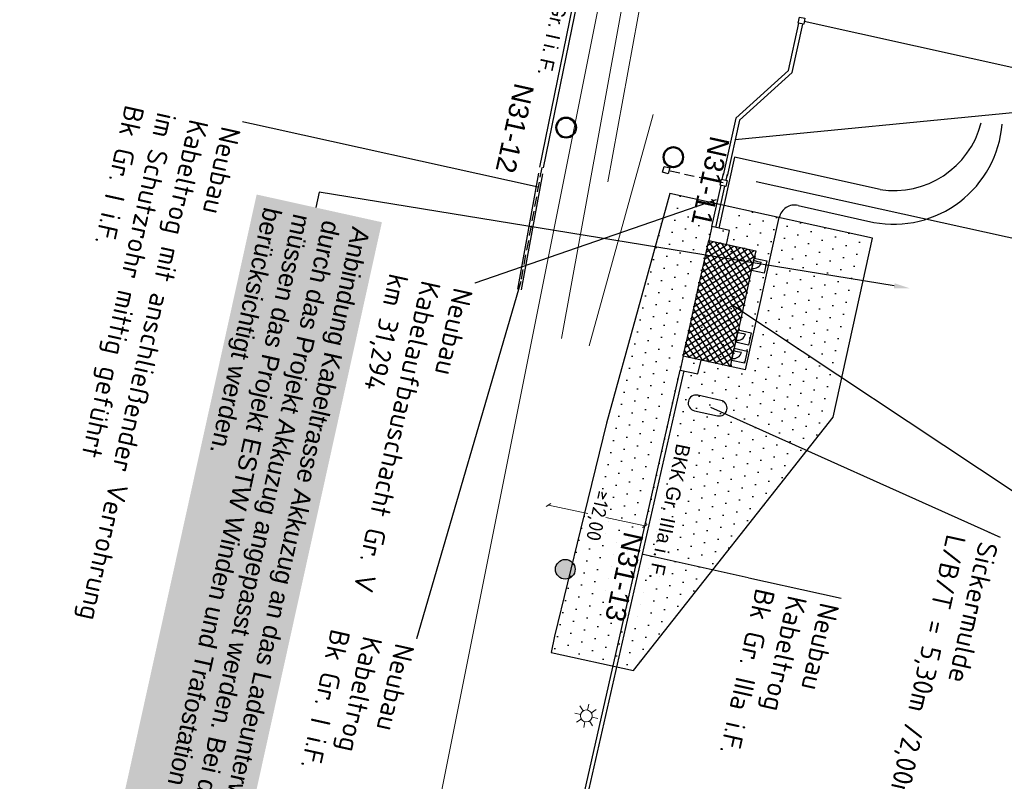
# Model space of a CAD drawing. Header units: metres. Extents: x 3425266 to 3446567, y 5432533 to 5452217.
# Tile 40 of 82: x 3435866 to 3435990, y 5439874 to 5439971. Entities that reach past the tile are written whole.
import ezdxf
from ezdxf import colors
from ezdxf.entities.mleader import LeaderData, LeaderLine
from ezdxf.math import Vec2, Vec3

# ---------------------------------------------------------------- set-up
doc = ezdxf.new("R2010")
doc.units = ezdxf.units.M
doc.header["$MEASUREMENT"] = 0
doc.linetypes.add('DASHED', pattern=[0.75, 0.5, -0.25])
doc.layers.get('0').update_dxf_attribs({"true_color": 0x939393})
for name, color, linetype, lineweight in [('MC-AL_Neubau_Planung-ESTW-Landau-Kabel_ausgeschaltet_TXT', 50, 'Continuous', 25), ('MC-AL_Neubau_Planung-ESTW-Landau-Kabel_LIN', 10, 'Continuous', 25), ('MC-AL_Neubau_Planung-ESTW-Landau-Kabel_TXT', 10, 'Continuous', 25), ('MC-AL_Neubau_Planung-ESTW-Landau-OLA-Planung_LIN', 84, 'Continuous', 25), ('MC-AL_Neubau_Planung-ESTW-Landau-OLA-Planung_TXT', 84, 'Continuous', 25), ('MC_P_Beschriftung_Kabeltrog_TXT', 10, 'Continuous', 25), ('N_BE-Flächen', 10, 'Continuous', 25), ('N_ESTW', 10, 'Continuous', 25), ('N_ESTW_Text', 10, 'Continuous', 18), ('N_KTB', 10, 'Continuous', 25), ('N_KTB Verrohrung', 10, 'DASHED', 25), ('N_KTB_Text', 10, 'Continuous', 18), ('R_Beleuchtung', 40, 'Continuous', 18), ('R_Draht', 40, 'Continuous', 18), ('R_KTB', 40, 'Continuous', 18)]:
    doc.layers.add(name, color=color, linetype=linetype, lineweight=lineweight)
doc.styles.add('Isocpeur', font='isocpeur.ttf')
doc.styles.add('K_ISOCP', font='k_isocp.shx')
doc.styles.get("Standard").update_dxf_attribs({"font": 'arial.ttf'})
doc.dimstyles.get("Standard").update_dxf_attribs({"dimtxt": 0.18, "dimasz": 0.18, "dimexe": 0.18, "dimexo": 0.0625, "dimgap": 0.09, "dimtad": 0, "dimtih": 1, "dimtoh": 1, "dimdec": 4, "dimzin": 0, "dimdsep": 46, "dimtxsty": 'Standard', "dimcen": 0.09, "dimadec": 0, "dimazin": 0, "dimtfac": 1, "dimtdec": 4, "dimtofl": 0, "dimtmove": 0, "dimatfit": 1, "dimfxl": 1, "dimtolj": 1, "dimtzin": 0, "dimarcsym": 0})

# ---------------------------------------------------------------- blocks, each defined once
blk = doc.blocks.new('_None')
blk = doc.blocks.new('_Oblique')
at = {"color": 0, "linetype": 'ByBlock', "lineweight": -2}
blk.add_line((-0.5, -0.5), (0.5, 0.5), dxfattribs=at)
blk = doc.blocks.new('*D73')
at = {"layer": 'Defpoints', "color": 0, "transparency": 16777216}
for p in [(3435932.69, 5439909.15), (3435944.91, 5439906.52), (3435944.91, 5439906.52)]:
    blk.add_point(p, dxfattribs=at)
at = {"layer": 'N_KTB_Text', "color": 0, "lineweight": 0, "transparency": 16777216}
for p, q in [((3435932.69, 5439909.15), (3435932.69, 5439909.15)), ((3435932.69, 5439909.15), (3435937.66, 5439908.08)), ((3435944.91, 5439906.52), (3435939.94, 5439907.59)), ((3435944.91, 5439906.52), (3435944.91, 5439906.52))]:
    blk.add_line(p, q, dxfattribs=at)
at = {"layer": 'N_KTB_Text', "color": 0, "lineweight": 0, "transparency": 16777216, "xscale": 0.5, "yscale": 0.5, "zscale": 0.5}
for p, rotation in [((3435932.69, 5439909.15), 167.8354781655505), ((3435944.91, 5439906.52), 347.8354781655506)]:
    blk.add_blockref('_Oblique', p, dxfattribs=dict(at, rotation=rotation))
at = {"layer": 'N_KTB_Text', "color": 0, "transparency": 16777216, "insert": (3435938.8, 5439907.84), "char_height": 1.8, "attachment_point": 5, "rotation": 257.535, "style": 'Isocpeur'}
blk.add_mtext('\\A1;≥12,00', dxfattribs=at)
blk = doc.blocks.new('ESTW-Gebaeude-Winden')
at = {"linetype": 'ByBlock', "lineweight": -2}
h = blk.add_hatch(dxfattribs=at)
h.set_pattern_fill('NET', color=0, scale=5, angle=45)
h.paths.add_polyline_path([(6, -6.08), (9, -6.08), (12, -6.08), (15, -6.08), (15, 0), (12, 0), (9, 0), (6, 0), (3, 0), (0, 0), (0, -6.08), (3, -6.08)])
at = {"color": 0, "linetype": 'ByBlock', "lineweight": -2}
for points in [[(-1.8, 0), (-1.8, -2.3), (0, -2.3), (0, 0)], [(12, -6.08), (9, -6.08), (6, -6.08), (3, -6.08), (0, -6.08), (0, 0), (3, 0), (6, 0), (9, 0), (12, 0), (15, 0), (15, -6.08)], [(16.8, -2.3), (16.8, 0), (15, 0), (15, -2.3)]]:
    blk.add_lwpolyline(points, close=True, dxfattribs=at)
for centre, start, end in [((2.06, -6.08), 180.0186, 269.9814), ((4.43, -6.08), 180.0187, 269.9813), ((13.74, -6.08), 180.0186, 269.9814)]:
    blk.add_arc(centre, 1, start, end, dxfattribs=at)
for points in [[(2.06, -6.08), (2.06, -6.42), (2.06, -6.75), (2.06, -7.08)], [(4.43, -6.08), (4.43, -6.42), (4.43, -6.75), (4.43, -7.08)], [(13.74, -6.08), (13.74, -6.41), (13.74, -6.75), (13.74, -7.08)]]:
    blk.add_open_spline(points, degree=3, dxfattribs=at)

msp = doc.modelspace()

# ---------------------------------------------------------------- linework, layer by layer
at = {"layer": 'MC-AL_Neubau_Planung-ESTW-Landau-OLA-Planung_LIN', "lineweight": 50}
msp.add_circle((3435948.509, 5439953.213), 1.249, dxfattribs=at)
at = {"layer": 'N_KTB', "flags": 128}
for points in [[(3435947.151, 5439951.295), (3435947.357, 5439952.037), (3435948.06, 5439951.842), (3435947.854, 5439951.1)], [(3435954.431, 5439949.676), (3435954.598, 5439950.428), (3435955.31, 5439950.27), (3435955.144, 5439949.518)]]:
    msp.add_lwpolyline(points, close=True, dxfattribs=at)
for points in [[(3435954.714, 5439950.402), (3435954.88, 5439951.156)], [(3435955.203, 5439950.294), (3435955.368, 5439951.048)], [(3435953.4, 5439944.42), (3435954.549, 5439949.65)], [(3435953.888, 5439944.312), (3435955.037, 5439949.542)], [(3435932.941, 5439853.817), (3435949.391, 5439926.258)], [(3435933.429, 5439853.709), (3435949.882, 5439926.15)]]:
    msp.add_lwpolyline(points, dxfattribs=at)
at = {"layer": 'N_KTB Verrohrung', "ltscale": 2.5, "flags": 128}
msp.add_lwpolyline([(3435954.826, 5439949.952), (3435947.958, 5439951.471)], dxfattribs=at)
at = {"layer": 'R_Beleuchtung'}
for p, q in [((3435937.07, 5439883.1), (3435936.677, 5439883.732)), ((3435937.637, 5439883.205), (3435937.798, 5439883.931)), ((3435936.736, 5439882.63), (3435936.009, 5439882.79)), ((3435938.119, 5439882.868), (3435938.741, 5439883.275)), ((3435938.223, 5439882.301), (3435938.939, 5439882.143)), ((3435936.838, 5439882.051), (3435936.218, 5439881.655)), ((3435937.308, 5439881.717), (3435937.15, 5439881.002)), ((3435937.887, 5439881.819), (3435938.282, 5439881.199))]:
    msp.add_line(p, q, dxfattribs=at)
msp.add_circle((3435937.479, 5439882.461), 0.751, dxfattribs=at)
at = {"layer": 'R_KTB'}
msp.add_lwpolyline([(3435940.201, 5439950.077), (3435945.89, 5439981.274)], dxfattribs=at)

# ---------------------------------------------------------------- dimensions: what is measured, and where the dimension line sits
at = {"layer": 'N_KTB_Text'}
dim = msp.add_aligned_dim(p1=(3435932.692, 5439909.152), p2=(3435944.908, 5439906.519), distance=0, text='≥12,00', dimstyle='Standard', override={"dimscale": 0, "dimtxt": 1.8, "dimasz": 0.5, "dimexe": 0, "dimexo": 0, "dimdec": 2, "dimdsep": 44, "dimtxsty": 'Isocpeur', "dimblk1": 'Oblique', "dimblk2": 'Oblique', "dimsah": 1, "dimlwd": 0, "dimlwe": 0}, dxfattribs=at)
dim.commit()
dim.dimension.update_dxf_attribs({"geometry": '*D73', "text_midpoint": (3435938.8, 5439907.835), "text_rotation": 270})

# ---------------------------------------------------------------- leaders
at = {"layer": 'MC-AL_Neubau_Planung-ESTW-Landau-Kabel_ausgeschaltet_TXT'}
ml = msp.add_multileader_mtext('Standard', dxfattribs=at)
ml.set_content('Neubau\\PGleisquerung\\Pmit Kabelaufbauschächten Gr. V\\P8 x DN 100 in SR DN 400\\Pkm 31,243', color=256, style='Isocpeur')
ml.set_leader_properties()
ml.set_arrow_properties(name='NONE')
ml.build(insert=Vec2(0, 0))
ml.multileader.update_dxf_attribs({"has_text_frame": 1, "text_left_attachment_type": 0, "text_right_attachment_type": 0, "dogleg_length": 0, "arrow_head_size": 0.18})
ctx = ml.context
ctx.base_point, ctx.char_height, ctx.arrow_head_size, ctx.landing_gap_size, ctx.plane_origin, ctx.plane_x_axis, ctx.plane_y_axis = Vec3(3435878.765, 5440002.07), 2.5, 0.18, 1, Vec3(3436376.837, 5439929.134), Vec3(-0.215843, -0.9764281), Vec3(0.9764281, -0.215843)
ctx.left_attachment, ctx.right_attachment = 0, 0
notes = []
notes.append((ctx, [(0, (1, 1, 0), (3435878.765, 5440002.07), (-0.215843, -0.9764281), 0, [(0, [(3435938.704, 5439988.82)], 0, [])])]))
ctx.mtext.insert, ctx.mtext.text_direction, ctx.mtext.rotation, ctx.mtext.flow_direction = Vec3(3435878.549, 5440001.093), Vec3(-0.215843, -0.9764281), 4.4948339, 5
ctx.mtext.has_bg_fill, ctx.mtext.bg_color, ctx.mtext.bg_scale_factor, ctx.mtext.bg_transparency, ctx.mtext.use_window_bg_color = 1, -1027028792, 1.5, 0, 1
ml = msp.add_multileader_mtext('Standard', dxfattribs=at)
ml.set_content('Neubau\\PKabeltrog\\PBk Gr. IIIa i.F.', color=256, style='Isocpeur')
ml.set_leader_properties()
ml.set_arrow_properties(name='NONE')
ml.build(insert=Vec2(0, 0))
ml.multileader.update_dxf_attribs({"has_text_frame": 1, "text_left_attachment_type": 0, "text_right_attachment_type": 0, "dogleg_length": 0, "arrow_head_size": 0.18})
ctx = ml.context
ctx.base_point, ctx.char_height, ctx.arrow_head_size, ctx.landing_gap_size, ctx.plane_origin, ctx.plane_x_axis, ctx.plane_y_axis = Vec3(3436021.694, 5439987.916), 2.5, 0.18, 1, Vec3(3436232.697, 5439932.382), Vec3(-0.215843, -0.9764281), Vec3(0.9764281, -0.215843)
ctx.left_attachment, ctx.right_attachment = 0, 0
notes.append((ctx, [(0, (1, 1, 0), (3436016.946, 5439966.434), (0.215843, 0.9764281), 0, [(0, [(3435966.56, 5439977.572)], 0, [])])]))
ctx.mtext.insert, ctx.mtext.text_direction, ctx.mtext.rotation, ctx.mtext.flow_direction = Vec3(3436021.478, 5439986.939), Vec3(-0.215843, -0.9764281), 4.4948339, 5
ctx.mtext.has_bg_fill, ctx.mtext.bg_color, ctx.mtext.bg_scale_factor, ctx.mtext.bg_transparency, ctx.mtext.use_window_bg_color = 1, -1027028792, 1.5, 0, 1
ml = msp.add_multileader_mtext('Standard', dxfattribs=at)
ml.set_content('Neubau\\PStellplatz für \\PInstandhalter', color=256, style='Isocpeur')
ml.set_leader_properties()
ml.set_arrow_properties(name='NONE')
ml.build(insert=Vec2(0, 0))
ml.multileader.update_dxf_attribs({"has_text_frame": 1, "text_left_attachment_type": 0, "text_right_attachment_type": 0, "dogleg_length": 0, "arrow_head_size": 0.18})
ctx = ml.context
ctx.base_point, ctx.char_height, ctx.arrow_head_size, ctx.landing_gap_size, ctx.plane_origin, ctx.plane_x_axis, ctx.plane_y_axis = Vec3(3436014.065, 5439937.975), 2.5, 0.18, 1, Vec3(3436385.224, 5439922.924), Vec3(-0.215843, -0.9764281), Vec3(0.9764281, -0.215843)
ctx.left_attachment, ctx.right_attachment = 0, 0
notes.append((ctx, [(0, (1, 1, 0), (3436014.065, 5439937.975), (-0.215843, -0.9764281), 0, [(0, [(3435959.019, 5439950.143)], 0, [])])]))
ctx.mtext.insert, ctx.mtext.text_direction, ctx.mtext.rotation, ctx.mtext.flow_direction = Vec3(3436013.85, 5439936.998), Vec3(-0.215843, -0.9764281), 4.4948339, 5
ctx.mtext.has_bg_fill, ctx.mtext.bg_color, ctx.mtext.bg_scale_factor, ctx.mtext.bg_transparency, ctx.mtext.use_window_bg_color = 1, -1027028792, 1.5, 0, 1
for ctx, leaders in notes:
    for number, flags, end, landing, length, lines in leaders:
        leader = LeaderData()
        leader.index, (leader.has_last_leader_line, leader.has_dogleg_vector, leader.attachment_direction) = number, flags
        leader.last_leader_point, leader.dogleg_vector, leader.dogleg_length = Vec3(end), Vec3(landing), length
        for number, points, colour, breaks in lines:
            line = LeaderLine()
            line.index, line.vertices, line.color, line.breaks = number, Vec3.list(points), colors.encode_raw_color(colour), breaks
            leader.lines.append(line)
        ctx.leaders.append(leader)

# ---------------------------------------------------------------- next in the draw order: linework, layer by layer
at = {"layer": 'MC-AL_Neubau_Planung-ESTW-Landau-OLA-Planung_LIN', "lineweight": 50}
msp.add_circle((3435934.928, 5439956.959), 1.249, dxfattribs=at)
at = {"layer": 'N_KTB', "flags": 128}
msp.add_lwpolyline([(3435932.075, 5439951.842), (3435939.249, 5439986.937)], dxfattribs=at)
at = {"layer": 'R_Draht', "linetype": 'Continuous', "lineweight": 15}
msp.add_line((3435942.302, 5439988.619), (3435914.071, 5439847.667), dxfattribs=at)
at = {"layer": 'R_KTB'}
for points in [[(3435934.347, 5439930.236), (3435943.726, 5439981.669)], [(3435945.942, 5439958.607), (3435937.824, 5439929.304)]]:
    msp.add_lwpolyline(points, dxfattribs=at)

# ---------------------------------------------------------------- next in the draw order: leaders
at = {"layer": 'MC-AL_Neubau_Planung-ESTW-Landau-Kabel_ausgeschaltet_TXT'}
ml = msp.add_multileader_mtext('Standard', dxfattribs=at)
ml.set_content('Neubau\\PESTW-A \\PModulgebäude 15,00 x 6,00 m\\Pmit beidseitigem Kabelaufbauschacht Gr. IX', color=256, style='Isocpeur')
ml.set_leader_properties()
ml.set_arrow_properties(name='NONE')
ml.build(insert=Vec2(0, 0))
ml.multileader.update_dxf_attribs({"has_text_frame": 1, "text_left_attachment_type": 0, "text_right_attachment_type": 0, "dogleg_length": 0, "arrow_head_size": 0.18})
ctx = ml.context
ctx.base_point, ctx.char_height, ctx.arrow_head_size, ctx.landing_gap_size, ctx.plane_origin, ctx.plane_x_axis, ctx.plane_y_axis = Vec3(3436023.811, 5439903.67), 2.5, 0.18, 1, Vec3(3436371.32, 5439888.192), Vec3(-0.215843, -0.9764281), Vec3(0.9764281, -0.215843)
ctx.left_attachment, ctx.right_attachment = 0, 0
notes = []
notes.append((ctx, [(0, (1, 1, 0), (3436023.811, 5439903.67), (-0.215843, -0.9764281), 0, [(0, [(3435955.811, 5439934.628), (3435991.832, 5439910.739)], 0, [])])]))
ctx.mtext.insert, ctx.mtext.text_direction, ctx.mtext.rotation, ctx.mtext.flow_direction = Vec3(3436023.595, 5439902.694), Vec3(-0.215843, -0.9764281), 4.4948339, 5
ctx.mtext.has_bg_fill, ctx.mtext.bg_color, ctx.mtext.bg_scale_factor, ctx.mtext.bg_transparency, ctx.mtext.use_window_bg_color = 1, -1027028792, 1.5, 0, 1
for ctx, leaders in notes:
    for number, flags, end, landing, length, lines in leaders:
        leader = LeaderData()
        leader.index, (leader.has_last_leader_line, leader.has_dogleg_vector, leader.attachment_direction) = number, flags
        leader.last_leader_point, leader.dogleg_vector, leader.dogleg_length = Vec3(end), Vec3(landing), length
        for number, points, colour, breaks in lines:
            line = LeaderLine()
            line.index, line.vertices, line.color, line.breaks = number, Vec3.list(points), colors.encode_raw_color(colour), breaks
            leader.lines.append(line)
        ctx.leaders.append(leader)

# ---------------------------------------------------------------- next in the draw order: linework, layer by layer
at = {"layer": 'N_ESTW'}
msp.add_lwpolyline([(3435954.103, 5439920.462, 0.99999), (3435954.534, 5439922.415), (3435951.605, 5439923.062, 0.99999), (3435951.173, 5439921.11), (3435954.103, 5439920.462)], format="xyb", dxfattribs=at)

# ---------------------------------------------------------------- next in the draw order: leaders
at = {"layer": 'MC-AL_Neubau_Planung-ESTW-Landau-Kabel_ausgeschaltet_TXT'}
ml = msp.add_multileader_mtext('Standard', dxfattribs=at)
ml.set_content('Neubau\\PKabelaufbauschacht Gr. IV', color=256, style='Isocpeur')
ml.set_leader_properties()
ml.set_arrow_properties(name='NONE')
ml.build(insert=Vec2(0, 0))
ml.multileader.update_dxf_attribs({"has_text_frame": 1, "text_left_attachment_type": 0, "text_right_attachment_type": 0, "dogleg_length": 0, "arrow_head_size": 0.18})
ctx = ml.context
ctx.base_point, ctx.char_height, ctx.arrow_head_size, ctx.landing_gap_size, ctx.plane_origin, ctx.plane_x_axis, ctx.plane_y_axis = Vec3(3436050.167, 5439951.617), 2.5, 0.18, 1, Vec3(3436224.938, 5439910.286), Vec3(-0.215843, -0.9764281), Vec3(0.9764281, -0.215843)
ctx.left_attachment, ctx.right_attachment = 0, 0
notes = []
notes.append((ctx, [(0, (1, 1, 0), (3436050.167, 5439951.617), (-0.215843, -0.9764281), 0, [(0, [(3435965.106, 5439970.42)], 0, [])])]))
ctx.mtext.insert, ctx.mtext.text_direction, ctx.mtext.rotation, ctx.mtext.flow_direction = Vec3(3436049.951, 5439950.64), Vec3(-0.215843, -0.9764281), 4.4948339, 5
ctx.mtext.has_bg_fill, ctx.mtext.bg_color, ctx.mtext.bg_scale_factor, ctx.mtext.bg_transparency, ctx.mtext.use_window_bg_color = 1, -1027028792, 1.5, 0, 1
ml = msp.add_multileader_mtext('Standard', dxfattribs=at)
ml.set_content('Neubau\\PKabeltrog mit anschließender Verrohrung \\Pim Schutzrohr mittig geführt\\PBk Gr. I i.F.', color=256, style='Isocpeur')
ml.set_leader_properties()
ml.set_arrow_properties(name='NONE')
ml.build(insert=Vec2(0, 0))
ml.multileader.update_dxf_attribs({"has_text_frame": 1, "text_left_attachment_type": 0, "text_right_attachment_type": 0, "dogleg_length": 0, "arrow_head_size": 0.18})
ctx = ml.context
ctx.base_point, ctx.char_height, ctx.arrow_head_size, ctx.landing_gap_size, ctx.plane_origin, ctx.plane_x_axis, ctx.plane_y_axis = Vec3(3435893.938, 5439957.681), 2.5, 0.18, 1, Vec3(3436093.292, 5439869.752), Vec3(-0.215843, -0.9764281), Vec3(0.9764281, -0.215843)
ctx.left_attachment, ctx.right_attachment = 0, 0
notes.append((ctx, [(0, (1, 1, 0), (3435893.938, 5439957.681), (-0.215843, -0.9764281), 0, [(0, [(3435931.373, 5439949.406)], 0, [])])]))
ctx.mtext.insert, ctx.mtext.text_direction, ctx.mtext.rotation, ctx.mtext.flow_direction = Vec3(3435893.722, 5439956.705), Vec3(-0.215843, -0.9764281), 4.4948339, 5
ctx.mtext.has_bg_fill, ctx.mtext.bg_color, ctx.mtext.bg_scale_factor, ctx.mtext.bg_transparency, ctx.mtext.use_window_bg_color = 1, -1027028792, 1.5, 0, 1
for ctx, leaders in notes:
    for number, flags, end, landing, length, lines in leaders:
        leader = LeaderData()
        leader.index, (leader.has_last_leader_line, leader.has_dogleg_vector, leader.attachment_direction) = number, flags
        leader.last_leader_point, leader.dogleg_vector, leader.dogleg_length = Vec3(end), Vec3(landing), length
        for number, points, colour, breaks in lines:
            line = LeaderLine()
            line.index, line.vertices, line.color, line.breaks = number, Vec3.list(points), colors.encode_raw_color(colour), breaks
            leader.lines.append(line)
        ctx.leaders.append(leader)

# ---------------------------------------------------------------- next in the draw order: hatches: boundary and pattern name
at = {"layer": 'N_BE-Flächen'}
h = msp.add_hatch(dxfattribs=at)
h.set_pattern_fill('DOTS', color=256, scale=25)
h.set_pattern_definition([(257.535014, (3436200.8064, 5442446.6623), (1.3570416, -1.1000891), [0, -1.5625])])
h.paths.add_polyline_path([(3435973.754, 5439942.942), (3435966.45, 5439944.557), (3435948.06, 5439948.622), (3435944.251, 5439935.028), (3435940.24, 5439920.507), (3435936.966, 5439907.033), (3435935.326, 5439900.283), (3435933.686, 5439893.534), (3435933.015, 5439890.471), (3435943.454, 5439888.192), (3435968.751, 5439920.308)])

# ---------------------------------------------------------------- next in the draw order: linework, layer by layer
msp.add_lwpolyline([(3435973.754, 5439942.942), (3435966.45, 5439944.557), (3435948.06, 5439948.622), (3435944.035, 5439934.051), (3435940.024, 5439919.531), (3435936.75, 5439906.056), (3435935.11, 5439899.307), (3435933.47, 5439892.558), (3435933.015, 5439890.471), (3435943.454, 5439888.192), (3435968.751, 5439920.308), (3435973.754, 5439942.942)], close=True, dxfattribs=at)
at = {"layer": 'N_KTB', "flags": 128}
msp.add_lwpolyline([(3435931.587, 5439951.95), (3435938.761, 5439987.045)], dxfattribs=at)
at = {"layer": 'N_KTB'}
msp.add_lwpolyline([(3435965.023, 5439970.044), (3435964.31, 5439970.202), (3435964.476, 5439970.953), (3435965.189, 5439970.796)], close=True, dxfattribs=at)
at = {"layer": 'N_KTB Verrohrung', "ltscale": 2.5, "flags": 128}
msp.add_lwpolyline([(3435931.831, 5439951.896), (3435929.18, 5439937.473)], dxfattribs=at)

# ---------------------------------------------------------------- next in the draw order: texts
at = {"layer": 'MC-AL_Neubau_Planung-ESTW-Landau-OLA-Planung_TXT', "insert": (3435930.888, 5439962.193), "char_height": 2.5, "attachment_point": 1, "rotation": 257.53501}
msp.add_mtext_dynamic_manual_height_columns('N31-12', width=15.68388, gutter_width=1, heights=[0], dxfattribs=at)

# ---------------------------------------------------------------- next in the draw order: leaders
at = {"layer": 'MC-AL_Neubau_Planung-ESTW-Landau-Kabel_ausgeschaltet_TXT'}
ml = msp.add_multileader_mtext('Standard', dxfattribs=at)
ml.set_content('Neubau\\PKabelaufbauschacht Gr. V', color=256, style='Isocpeur')
ml.set_leader_properties()
ml.set_arrow_properties(name='NONE')
ml.build(insert=Vec2(0, 0))
ml.multileader.update_dxf_attribs({"has_text_frame": 1, "text_left_attachment_type": 0, "text_right_attachment_type": 0, "dogleg_length": 0, "arrow_head_size": 0.18})
ctx = ml.context
ctx.base_point, ctx.char_height, ctx.arrow_head_size, ctx.landing_gap_size, ctx.plane_origin, ctx.plane_x_axis, ctx.plane_y_axis = Vec3(3436035.963, 5440005.404), 2.5, 0.18, 1, Vec3(3436390.229, 5439983.711), Vec3(-0.215843, -0.9764281), Vec3(0.9764281, -0.215843)
ctx.left_attachment, ctx.right_attachment = 0, 0
notes = []
notes.append((ctx, [(0, (1, 1, 0), (3436035.963, 5440005.404), (-0.215843, -0.9764281), 0, [(0, [(3435979.091, 5440035.016), (3435992.173, 5440015.096)], 0, [])])]))
ctx.mtext.insert, ctx.mtext.text_direction, ctx.mtext.rotation, ctx.mtext.flow_direction = Vec3(3436035.748, 5440004.428), Vec3(-0.215843, -0.9764281), 4.4948339, 5
ctx.mtext.has_bg_fill, ctx.mtext.bg_color, ctx.mtext.bg_scale_factor, ctx.mtext.bg_transparency, ctx.mtext.use_window_bg_color = 1, -1027028792, 1.5, 0, 1
for ctx, leaders in notes:
    for number, flags, end, landing, length, lines in leaders:
        leader = LeaderData()
        leader.index, (leader.has_last_leader_line, leader.has_dogleg_vector, leader.attachment_direction) = number, flags
        leader.last_leader_point, leader.dogleg_vector, leader.dogleg_length = Vec3(end), Vec3(landing), length
        for number, points, colour, breaks in lines:
            line = LeaderLine()
            line.index, line.vertices, line.color, line.breaks = number, Vec3.list(points), colors.encode_raw_color(colour), breaks
            leader.lines.append(line)
        ctx.leaders.append(leader)

# ---------------------------------------------------------------- next in the draw order: leaders
ml = msp.add_multileader_mtext('Standard', dxfattribs=at)
ml.set_content('Neubau Gleisquerung\\Pmit Kabelkleinschächten\\P1 x DN 100\\Pkm 31,290', color=256, style='Isocpeur')
ml.set_leader_properties()
ml.set_arrow_properties(name='NONE')
ml.build(insert=Vec2(0, 0))
ml.multileader.update_dxf_attribs({"has_text_frame": 1, "text_left_attachment_type": 0, "text_right_attachment_type": 0, "dogleg_length": 0, "arrow_head_size": 0.18})
ctx = ml.context
ctx.base_point, ctx.char_height, ctx.arrow_head_size, ctx.landing_gap_size, ctx.plane_origin, ctx.plane_x_axis, ctx.plane_y_axis = Vec3(3436037.428, 5439948.868), 2.5, 0.18, 1, Vec3(3436381.502, 5439929.428), Vec3(-0.215843, -0.9764281), Vec3(0.9764281, -0.215843)
ctx.left_attachment, ctx.right_attachment = 0, 0
notes = []
notes.append((ctx, [(0, (1, 1, 0), (3436037.428, 5439948.868), (-0.215843, -0.9764281), 0, [(0, [(3435956.338, 5439955.432), (3435991.966, 5439958.929)], 0, [])])]))
ctx.mtext.insert, ctx.mtext.text_direction, ctx.mtext.rotation, ctx.mtext.flow_direction = Vec3(3436037.212, 5439947.892), Vec3(-0.215843, -0.9764281), 4.4948339, 5
ctx.mtext.has_bg_fill, ctx.mtext.bg_color, ctx.mtext.bg_scale_factor, ctx.mtext.bg_transparency, ctx.mtext.use_window_bg_color = 1, -1027028792, 1.5, 0, 1
ml = msp.add_multileader_mtext('Standard', dxfattribs=at)
ml.set_content('Neubau\\PKabeltrog\\PBk Gr. IIIa i.F.', color=256, style='Isocpeur')
ml.set_leader_properties()
ml.set_arrow_properties(name='NONE')
ml.build(insert=Vec2(0, 0))
ml.multileader.update_dxf_attribs({"has_text_frame": 1, "text_left_attachment_type": 0, "text_right_attachment_type": 0, "dogleg_length": 0, "arrow_head_size": 0.18})
ctx = ml.context
ctx.base_point, ctx.char_height, ctx.arrow_head_size, ctx.landing_gap_size, ctx.plane_origin, ctx.plane_x_axis, ctx.plane_y_axis = Vec3(3435969.776, 5439897.379), 2.5, 0.18, 1, Vec3(3436200.199, 5439890.37), Vec3(-0.215843, -0.9764281), Vec3(0.9764281, -0.215843)
ctx.left_attachment, ctx.right_attachment = 0, 0
notes.append((ctx, [(0, (1, 1, 0), (3435969.776, 5439897.379), (-0.215843, -0.9764281), 0, [(0, [(3435944.666, 5439902.93)], 0, [])])]))
ctx.mtext.insert, ctx.mtext.text_direction, ctx.mtext.rotation, ctx.mtext.flow_direction = Vec3(3435969.561, 5439896.403), Vec3(-0.215843, -0.9764281), 4.4948339, 5
ctx.mtext.has_bg_fill, ctx.mtext.bg_color, ctx.mtext.bg_scale_factor, ctx.mtext.bg_transparency, ctx.mtext.use_window_bg_color = 1, -1027028792, 1.5, 0, 1
for ctx, leaders in notes:
    for number, flags, end, landing, length, lines in leaders:
        leader = LeaderData()
        leader.index, (leader.has_last_leader_line, leader.has_dogleg_vector, leader.attachment_direction) = number, flags
        leader.last_leader_point, leader.dogleg_vector, leader.dogleg_length = Vec3(end), Vec3(landing), length
        for number, points, colour, breaks in lines:
            line = LeaderLine()
            line.index, line.vertices, line.color, line.breaks = number, Vec3.list(points), colors.encode_raw_color(colour), breaks
            leader.lines.append(line)
        ctx.leaders.append(leader)

# ---------------------------------------------------------------- next in the draw order: linework, layer by layer
at = {"layer": 'MC-AL_Neubau_Planung-ESTW-Landau-Kabel_LIN'}
for p, q in [((3435956.429, 5439958.161), (3435954.83, 5439950.931)), ((3435956.882, 5439957.897), (3435955.319, 5439950.823))]:
    msp.add_line(p, q, dxfattribs=at)
at = {"layer": 'N_KTB', "flags": 128}
for points in [[(3435956.429, 5439958.161), (3435963.108, 5439964.197), (3435964.422, 5439970.177)], [(3435956.882, 5439957.897), (3435963.562, 5439963.934), (3435964.91, 5439970.069)]]:
    msp.add_lwpolyline(points, dxfattribs=at)

# ---------------------------------------------------------------- next in the draw order: block references
at = {"layer": 'MC-AL_Neubau_Planung-ESTW-Landau-Kabel_LIN', "rotation": 77.53501388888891}
msp.add_blockref('ESTW-Gebaeude-Winden', (3435949.773, 5439928.017), dxfattribs=at)

# ---------------------------------------------------------------- next in the draw order: leaders
at = {"layer": 'N_ESTW_Text'}
ml = msp.add_multileader_mtext('Standard', dxfattribs=at)
ml.set_content('Sickermulde\\PL/B/T = 5,30m /2,00m/ 0,30m', color=256, style='Isocpeur')
ml.set_leader_properties()
ml.set_arrow_properties(name='NONE')
ml.build(insert=Vec2(0, 0))
ml.multileader.update_dxf_attribs({"has_text_frame": 1, "text_left_attachment_type": 0, "text_right_attachment_type": 0, "dogleg_length": 0, "arrow_head_size": 0.18})
ctx = ml.context
ctx.base_point, ctx.char_height, ctx.arrow_head_size, ctx.landing_gap_size, ctx.plane_origin, ctx.plane_x_axis, ctx.plane_y_axis = Vec3(3435989.899, 5439905.11), 2.5, 0.18, 1, Vec3(3436324.238, 5439876.512), Vec3(-0.215843, -0.9764281), Vec3(0.9764281, -0.215843)
ctx.left_attachment, ctx.right_attachment = 0, 0
notes = []
notes.append((ctx, [(0, (1, 1, 0), (3435989.899, 5439905.11), (-0.215843, -0.9764281), 0, [(0, [(3435953.207, 5439921.546)], 0, [])])]))
ctx.mtext.insert, ctx.mtext.text_direction, ctx.mtext.rotation, ctx.mtext.flow_direction = Vec3(3435989.683, 5439904.134), Vec3(-0.215843, -0.9764281), 4.4948339, 5
ctx.mtext.has_bg_fill, ctx.mtext.bg_color, ctx.mtext.bg_scale_factor, ctx.mtext.bg_transparency, ctx.mtext.use_window_bg_color = 1, -1027028792, 1.5, 0, 1
for ctx, leaders in notes:
    for number, flags, end, landing, length, lines in leaders:
        leader = LeaderData()
        leader.index, (leader.has_last_leader_line, leader.has_dogleg_vector, leader.attachment_direction) = number, flags
        leader.last_leader_point, leader.dogleg_vector, leader.dogleg_length = Vec3(end), Vec3(landing), length
        for number, points, colour, breaks in lines:
            line = LeaderLine()
            line.index, line.vertices, line.color, line.breaks = number, Vec3.list(points), colors.encode_raw_color(colour), breaks
            leader.lines.append(line)
        ctx.leaders.append(leader)

# ---------------------------------------------------------------- next in the draw order: leaders
at = {"layer": 'MC-AL_Neubau_Planung-ESTW-Landau-Kabel_ausgeschaltet_TXT'}
ml = msp.add_multileader_mtext('Standard', dxfattribs=at)
ml.set_content('Neubau\\PKabelaufbauschacht Gr. V\\Pkm 31,294', color=256, style='Isocpeur')
ml.set_leader_properties()
ml.set_arrow_properties(name='NONE')
ml.build(insert=Vec2(0, 0))
ml.multileader.update_dxf_attribs({"has_text_frame": 1, "text_left_attachment_type": 0, "text_right_attachment_type": 0, "dogleg_length": 0, "arrow_head_size": 0.18})
ctx = ml.context
ctx.base_point, ctx.char_height, ctx.arrow_head_size, ctx.landing_gap_size, ctx.plane_origin, ctx.plane_x_axis, ctx.plane_y_axis = Vec3(3435923.353, 5439937.264), 2.5, 0.18, 1, Vec3(3436201.074, 5439988.209), Vec3(-0.215843, -0.9764281), Vec3(0.9764281, -0.215843)
ctx.left_attachment, ctx.right_attachment = 0, 0
notes = []
notes.append((ctx, [(0, (1, 1, 0), (3435923.353, 5439937.264), (-0.215843, -0.9764281), 0, [(0, [(3435953.945, 5439947.817)], 0, [])])]))
ctx.mtext.insert, ctx.mtext.text_direction, ctx.mtext.rotation, ctx.mtext.flow_direction = Vec3(3435923.137, 5439936.288), Vec3(-0.215843, -0.9764281), 4.4948339, 5
ctx.mtext.has_bg_fill, ctx.mtext.bg_color, ctx.mtext.bg_scale_factor, ctx.mtext.bg_transparency, ctx.mtext.use_window_bg_color = 1, -1027028792, 1.5, 0, 1
for ctx, leaders in notes:
    for number, flags, end, landing, length, lines in leaders:
        leader = LeaderData()
        leader.index, (leader.has_last_leader_line, leader.has_dogleg_vector, leader.attachment_direction) = number, flags
        leader.last_leader_point, leader.dogleg_vector, leader.dogleg_length = Vec3(end), Vec3(landing), length
        for number, points, colour, breaks in lines:
            line = LeaderLine()
            line.index, line.vertices, line.color, line.breaks = number, Vec3.list(points), colors.encode_raw_color(colour), breaks
            leader.lines.append(line)
        ctx.leaders.append(leader)

# ---------------------------------------------------------------- next in the draw order: hatches: boundary and pattern name
at = {"layer": 'MC-AL_Neubau_Planung-ESTW-Landau-OLA-Planung_LIN'}
h = msp.add_hatch(color=256, dxfattribs=at)
h.dxf.hatch_style = 1
edge = h.paths.add_edge_path()
edge.add_arc((3435934.822, 5439901.024), 1.249, 0, 360)

# ---------------------------------------------------------------- next in the draw order: linework, layer by layer
at = {"layer": 'MC-AL_Neubau_Planung-ESTW-Landau-Kabel_LIN'}
for p, q in [((3435931.42, 5439951.176), (3435928.753, 5439936.516)), ((3435931.911, 5439951.086), (3435929.245, 5439936.426))]:
    msp.add_line(p, q, dxfattribs=at)
at = {"layer": 'MC-AL_Neubau_Planung-ESTW-Landau-OLA-Planung_LIN'}
msp.add_circle((3435934.822, 5439901.024), 1.249, dxfattribs=at)

# ---------------------------------------------------------------- next in the draw order: texts
at = {"layer": 'MC-AL_Neubau_Planung-ESTW-Landau-OLA-Planung_TXT', "char_height": 2.5, "attachment_point": 1, "rotation": 257.53501}
for s, insert in [('N31-11', (3435955.672, 5439955.492)), ('N31-13', (3435944.751, 5439905.377))]:
    msp.add_mtext_dynamic_manual_height_columns(s, width=15.68388, gutter_width=1, heights=[0], dxfattribs=dict(at, insert=insert))

# ---------------------------------------------------------------- next in the draw order: leaders
at = {"layer": 'MC-AL_Neubau_Planung-ESTW-Landau-Kabel_ausgeschaltet_TXT'}
ml = msp.add_multileader_mtext('Standard', dxfattribs=at)
ml.set_content('Neubau\\PKabeltrog\\PBk Gr. I i.F.', color=256, style='Isocpeur')
ml.set_leader_properties()
ml.set_arrow_properties(name='NONE')
ml.build(insert=Vec2(0, 0))
ml.multileader.update_dxf_attribs({"has_text_frame": 1, "text_left_attachment_type": 0, "text_right_attachment_type": 0, "dogleg_length": 0, "arrow_head_size": 0.18})
ctx = ml.context
ctx.base_point, ctx.char_height, ctx.arrow_head_size, ctx.landing_gap_size, ctx.plane_origin, ctx.plane_x_axis, ctx.plane_y_axis = Vec3(3435915.958, 5439892.232), 2.5, 0.18, 1, Vec3(3436194.021, 5439910.748), Vec3(-0.215843, -0.9764281), Vec3(0.9764281, -0.215843)
ctx.left_attachment, ctx.right_attachment = 0, 0
notes = []
notes.append((ctx, [(0, (1, 1, 0), (3435915.958, 5439892.232), (-0.215843, -0.9764281), 0, [(0, [(3435929.18, 5439937.473)], 0, [])])]))
ctx.mtext.insert, ctx.mtext.text_direction, ctx.mtext.rotation, ctx.mtext.flow_direction = Vec3(3435915.742, 5439891.255), Vec3(-0.215843, -0.9764281), 4.4948339, 5
ctx.mtext.has_bg_fill, ctx.mtext.bg_color, ctx.mtext.bg_scale_factor, ctx.mtext.bg_transparency, ctx.mtext.use_window_bg_color = 1, -1027028792, 1.5, 0, 1
for ctx, leaders in notes:
    for number, flags, end, landing, length, lines in leaders:
        leader = LeaderData()
        leader.index, (leader.has_last_leader_line, leader.has_dogleg_vector, leader.attachment_direction) = number, flags
        leader.last_leader_point, leader.dogleg_vector, leader.dogleg_length = Vec3(end), Vec3(landing), length
        for number, points, colour, breaks in lines:
            line = LeaderLine()
            line.index, line.vertices, line.color, line.breaks = number, Vec3.list(points), colors.encode_raw_color(colour), breaks
            leader.lines.append(line)
        ctx.leaders.append(leader)

# ---------------------------------------------------------------- next in the draw order: leaders
at = {"layer": 'MC-AL_Neubau_Planung-ESTW-Landau-Kabel_TXT'}
ml = msp.add_multileader_mtext('Standard', dxfattribs=at)
ml.set_content('{\\H0.91667x;Anbindung Kabeltrasse Akkuzug an das Ladeunterwerk muss \\Pdurch das Projekt Akkuzug angepasst werden. Bei der Anpassung \\Pmüssen das Projekt ESTW Winden und Trafostation DB Energie \\Pberücksichtigt werden.}', color=256)
ml.set_leader_properties()
ml.build(insert=Vec2(0, 0))
ml.multileader.update_dxf_attribs({"has_text_frame": 1, "text_left_attachment_type": 2, "text_right_attachment_type": 2, "dogleg_length": 2, "arrow_head_size": 2})
ctx = ml.context
ctx.base_point, ctx.char_height, ctx.arrow_head_size, ctx.landing_gap_size, ctx.plane_origin, ctx.plane_x_axis, ctx.plane_y_axis = Vec3(3435903.211, 5439946.827), 2.5, 2, 1.25, Vec3(3435917.752, 5439791.709), Vec3(-0.215843, -0.9764281), Vec3(0.9764281, -0.215843)
ctx.left_attachment, ctx.right_attachment = 2, 2
notes = []
notes.append((ctx, [(0, (1, 1, 0), (3435903.642, 5439948.78), (-0.215843, -0.9764281), 2, [(0, [(3435978.476, 5439936.597)], 0, [])])]))
ctx.mtext.insert, ctx.mtext.text_direction, ctx.mtext.rotation, ctx.mtext.flow_direction = Vec3(3435910.091, 5439944.026), Vec3(-0.215843, -0.9764281), 4.4948339, 5
ctx.mtext.has_bg_fill, ctx.mtext.bg_color, ctx.mtext.bg_scale_factor, ctx.mtext.bg_transparency, ctx.mtext.use_window_bg_color = 1, -1023410136, 1.5, 0, 0
for ctx, leaders in notes:
    for number, flags, end, landing, length, lines in leaders:
        leader = LeaderData()
        leader.index, (leader.has_last_leader_line, leader.has_dogleg_vector, leader.attachment_direction) = number, flags
        leader.last_leader_point, leader.dogleg_vector, leader.dogleg_length = Vec3(end), Vec3(landing), length
        for number, points, colour, breaks in lines:
            line = LeaderLine()
            line.index, line.vertices, line.color, line.breaks = number, Vec3.list(points), colors.encode_raw_color(colour), breaks
            leader.lines.append(line)
        ctx.leaders.append(leader)

# ---------------------------------------------------------------- next in the draw order: linework, layer by layer
at = {"layer": 'MC-AL_Neubau_Planung-ESTW-Landau-Kabel_LIN'}
for points in [[(3435960.373, 5439940.068), (3435960.03, 5439938.516), (3435958.399, 5439938.876), (3435958.742, 5439940.429)], [(3435958.363, 5439930.973), (3435958.02, 5439929.421), (3435956.389, 5439929.781), (3435956.733, 5439931.334)], [(3435957.855, 5439928.661), (3435957.512, 5439927.108), (3435955.881, 5439927.469), (3435956.224, 5439929.021)]]:
    msp.add_lwpolyline(points, close=True, dxfattribs=at)
at = {"layer": 'N_ESTW'}
for p, q in [((3435956.264, 5439953.197), (3435954.28, 5439944.225)), ((3435974.704, 5439949.117), (3435956.264, 5439953.197)), ((3435964.315, 5439947.108), (3435973.918, 5439944.954)), ((3435957.662, 5439926.273), (3435961.931, 5439945.587))]:
    msp.add_line(p, q, dxfattribs=at)
msp.add_lwpolyline([(3435957.662, 5439926.273), (3435955.709, 5439926.705)], dxfattribs=at)
for centre, radius, start, end in [((3435976.419, 5439958.519), 13.793, 259.55042, 355.37124), ((3435976.446, 5439960.416), 11.432, 261.23822, 345.44226), ((3435963.884, 5439945.155), 2, 77.535, 167.53501)]:
    msp.add_arc(centre, radius, start, end, dxfattribs=at)

# ---------------------------------------------------------------- next in the draw order: texts
at = {"layer": 'MC_P_Beschriftung_Kabeltrog_TXT', "char_height": 1.8, "attachment_point": 1, "style": 'K_ISOCP'}
for s, insert, rotation in [('BKK Gr. I i. F.', (3435936.275, 5439977.865), 257.42995), ('BKK Gr. IIIa i. F.', (3435950.688, 5439916.673), 258.38847)]:
    msp.add_mtext_dynamic_manual_height_columns(s, width=17.65098, gutter_width=12.5, heights=[0], dxfattribs=dict(at, insert=insert, rotation=rotation))

doc.saveas('drawing.dxf')
